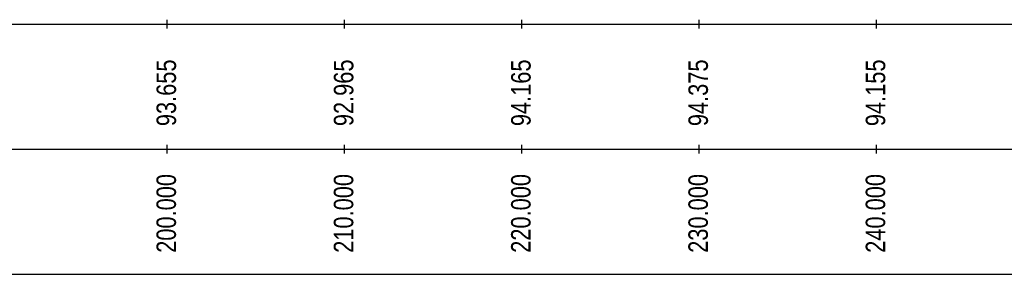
# Model space of a CAD drawing. Header units: inches. Extents: x 4599583 to 15517275, y 2817812 to 28133222499.
# Tile 30 of 95: x 4797878 to 4853412, y 28132996166 to 28133010523. Entities that reach past the tile are written whole.
import ezdxf
from ezdxf.enums import TextEntityAlignment as Align

# ---------------------------------------------------------------- set-up
doc = ezdxf.new("R2010")
doc.units = ezdxf.units.IN
doc.header["$MEASUREMENT"] = 0
doc.layers.add('CHNGE', color=31, linetype='Continuous')
doc.styles.add('ROMANS', font='arial.ttf')

msp = doc.modelspace()

# ---------------------------------------------------------------- linework, layer by layer
for p, q in [((4600293.869, 28133010272.508), (4917052.869, 28133010272.508)), ((4600293.869, 28133003219.041), (4917052.869, 28133003219.041)), ((4600293.869, 28132996165.574), (4917052.869, 28132996165.574))]:
    msp.add_line(p, q)
at = {"linetype": 'Continuous'}
for p, q in [((4806184.369, 28133010522.508), (4806184.369, 28133010022.508)), ((4816184.369, 28133010522.508), (4816184.369, 28133010022.508)), ((4826184.369, 28133010522.508), (4826184.369, 28133010022.508)), ((4836184.369, 28133010522.508), (4836184.369, 28133010022.508)), ((4846184.369, 28133010522.508), (4846184.369, 28133010022.508)), ((4806184.369, 28133003469.041), (4806184.369, 28133002969.041)), ((4816184.369, 28133003469.041), (4816184.369, 28133002969.041)), ((4826184.369, 28133003469.041), (4826184.369, 28133002969.041)), ((4836184.369, 28133003469.041), (4836184.369, 28133002969.041)), ((4846184.369, 28133003469.041), (4846184.369, 28133002969.041))]:
    msp.add_line(p, q, dxfattribs=at)

# ---------------------------------------------------------------- texts
at = {"layer": 'CHNGE', "color": 50, "style": 'ROMANS', "width": 0.8}
for s, p in [('93.655', (4806696.387, 28133004519.883)), ('92.965', (4816696.387, 28133004519.883)), ('94.165', (4826696.387, 28133004519.883)), ('94.375', (4836696.387, 28133004519.883)), ('94.155', (4846696.387, 28133004519.883))]:
    msp.add_text(s, height=1100, rotation=90, dxfattribs=at).set_placement(p)
for s, p in [('200.000', (4807023.162, 28133001821.041)), ('210.000', (4817023.162, 28133001821.041)), ('220.000', (4827023.162, 28133001821.041)), ('230.000', (4837023.162, 28133001821.041)), ('240.000', (4847023.162, 28133001821.041))]:
    msp.add_text(s, height=1100, rotation=90, dxfattribs=at).set_placement(p, align=Align.BOTTOM_RIGHT)

doc.saveas('drawing.dxf')
